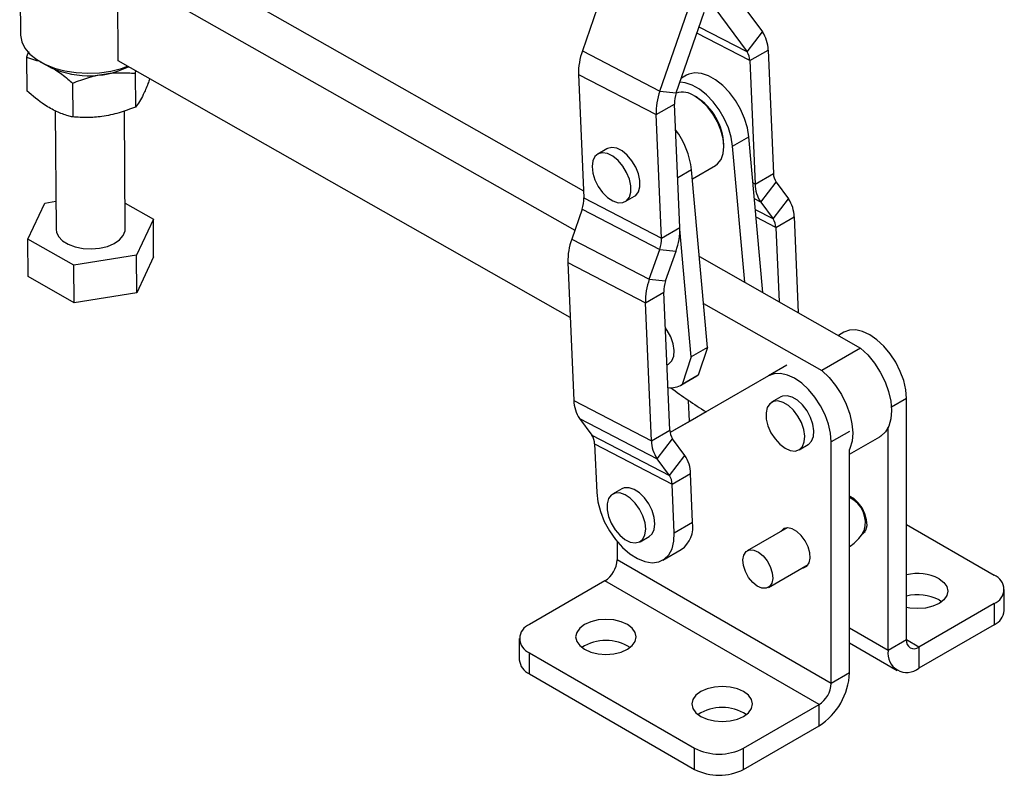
# Model space of a CAD drawing. Extents: x 32 to 364, y 17 to 289.
# Tile 6 of 7: x 251 to 364, y 117 to 204. Entities that reach past the tile are written whole.
import ezdxf

# ---------------------------------------------------------------- set-up
doc = ezdxf.new("R2010")
doc.units = 0
doc.layers.get('0').update_dxf_attribs({"linetype": 'CONTINUOUS'})

msp = doc.modelspace()

# ---------------------------------------------------------------- linework, layer by layer
at = {"color": 7, "linetype": 'CONTINUOUS'}
for p, q in [((250.633782, 215.30581), (250.730967, 202.185536)), ((266.438599, 212.123305), (315.803767, 184.115114)), ((262.025616, 199.11699), (261.948471, 209.531209)), ((261.948471, 209.531209), (314.78098, 179.555762)), ((318.889394, 209.58632), (315.660859, 200.280942)), ((332.6215, 207.691089), (336.479893, 202.476908)), ((324.629285, 195.635697), (327.85782, 204.941075)), ((330.838808, 205.375929), (334.697201, 200.161743)), ((326.520826, 195.441622), (329.749363, 204.747006)), ((334.697201, 200.161743), (336.479893, 202.476908)), ((315.660859, 200.280942), (324.629285, 195.635697)), ((335.00761, 199.162073), (337.128931, 200.386686)), ((337.128931, 200.386686), (337.747647, 186.123964)), ((251.655109, 200.215388), (251.429893, 199.563722)), ((251.429893, 199.563722), (252.696411, 199.123114)), ((251.429893, 199.563722), (251.458816, 195.65918)), ((335.00761, 199.162073), (335.626326, 184.899352)), ((253.007097, 199.031967), (253.726389, 198.616656)), ((314.26426, 169.478479), (262.025616, 199.11699)), ((263.986636, 197.700492), (264.075113, 197.954171)), ((263.986636, 197.700492), (264.015559, 193.79595)), ((315.220451, 197.561796), (324.188877, 192.916551)), ((315.220451, 197.561796), (315.839166, 183.299078)), ((327.685947, 197.470314), (327.109162, 197.137343)), ((256.736929, 196.552682), (256.765852, 192.64814)), ((324.629285, 195.635697), (326.520826, 195.441622)), ((328.828758, 194.955908), (328.65201, 195.057979)), ((324.188877, 192.916551), (326.310197, 194.141164)), ((326.928913, 179.878442), (326.310197, 194.141164)), ((254.733891, 193.368567), (254.835402, 179.664227)), ((262.835184, 179.723485), (262.734258, 193.34825)), ((324.807593, 178.653829), (324.188877, 192.916551)), ((333.029832, 189.284953), (334.903665, 190.366694)), ((336.505272, 172.369751), (334.903665, 190.366694)), ((318.5081, 188.979949), (317.44744, 188.367643)), ((332.019059, 189.225447), (332.019059, 189.429549)), ((334.430407, 173.546962), (333.029832, 189.284953)), ((328.384224, 185.516131), (331.032519, 187.04496)), ((330.119972, 166.011859), (328.292217, 186.549986)), ((335.626326, 184.899352), (337.747647, 186.123964)), ((336.275364, 182.809132), (338.058056, 185.124292)), ((338.058056, 185.124292), (339.491102, 183.187695)), ((315.839166, 183.299078), (324.807593, 178.653829)), ((320.622182, 182.868235), (321.682841, 183.480541)), ((251.585583, 178.546048), (253.528265, 182.704891)), ((253.528265, 182.704891), (254.811374, 182.908042)), ((262.813153, 182.698005), (266.085003, 180.841664)), ((336.275364, 182.809132), (337.70841, 180.872532)), ((337.70841, 180.872532), (339.491102, 183.187695)), ((315.628537, 181.998616), (314.429427, 178.542504)), ((315.628537, 181.998616), (324.596963, 177.353368)), ((338.01882, 179.87286), (340.14014, 181.097472)), ((340.14014, 181.097472), (340.620021, 170.035177)), ((266.085003, 180.841664), (264.142327, 176.682817)), ((266.117198, 176.495572), (266.085003, 180.841664)), ((324.807593, 178.653829), (326.928913, 179.878442)), ((338.01882, 179.87286), (338.390709, 171.300016)), ((328.246139, 164.930118), (326.934096, 179.673287)), ((256.892614, 175.535011), (251.585583, 178.546048)), ((251.617778, 174.199956), (251.585583, 178.546048)), ((314.429427, 178.542504), (323.397852, 173.897259)), ((264.142327, 176.682817), (256.892614, 175.535011)), ((264.174522, 172.336725), (264.142327, 176.682817)), ((266.117198, 176.495572), (264.174522, 172.336725)), ((323.397852, 173.897259), (324.596963, 177.353368)), ((324.596963, 177.353368), (326.488505, 177.159299)), ((325.289395, 173.703187), (326.488505, 177.159299)), ((329.184524, 176.523308), (347.823589, 165.948106)), ((256.924809, 171.188919), (256.892614, 175.535011)), ((313.989019, 175.823361), (322.957445, 171.178113)), ((313.989019, 175.823361), (314.680301, 159.887818)), ((256.924809, 171.188919), (251.617778, 174.199956)), ((323.397852, 173.897259), (325.289395, 173.703187)), ((264.174522, 172.336725), (256.924809, 171.188919)), ((322.957445, 171.178113), (325.078765, 172.402725)), ((325.770048, 156.467183), (325.078765, 172.402725)), ((323.648728, 155.242572), (322.957445, 171.178113)), ((329.666241, 171.110347), (343.333461, 163.35601)), ((345.883271, 167.76677), (345.255918, 167.404921)), ((330.119972, 166.011859), (328.246139, 164.930118)), ((330.119972, 166.011859), (329.061304, 162.825348)), ((347.823589, 165.948106), (343.333461, 163.35601)), ((325.44377, 163.988572), (325.615547, 164.087736)), ((328.246139, 164.930118), (327.187471, 161.743608)), ((337.185858, 162.74586), (325.799422, 156.178291)), ((329.061304, 162.825348), (327.187471, 161.743608)), ((328.901765, 162.722888), (329.061304, 162.825348)), ((327.027932, 161.641148), (328.901765, 162.722888)), ((314.680301, 159.887818), (323.648728, 155.242572)), ((328.048865, 157.479919), (327.944355, 159.889074)), ((338.597595, 160.298898), (337.536935, 159.686591)), ((353.12502, 132.214693), (353.12502, 160.12088)), ((329.960108, 158.579187), (325.799263, 156.179259)), ((329.958251, 158.580337), (326.254962, 156.444322)), ((329.957367, 158.580886), (328.376282, 157.668934)), ((315.32934, 157.797596), (324.297765, 153.15235)), ((315.32934, 157.797596), (316.762384, 155.860997)), ((328.376282, 157.668934), (326.254962, 156.444322)), ((323.648728, 155.242572), (325.770048, 156.467183)), ((326.254962, 156.444322), (326.254962, 156.4421)), ((351.0037, 130.990081), (351.0037, 156.787395)), ((316.762384, 155.860997), (325.730811, 151.21575)), ((317.072794, 154.861326), (326.04122, 150.216079)), ((317.072794, 154.861326), (317.315976, 149.25546)), ((324.297765, 153.15235), (326.080457, 155.467512)), ((327.513503, 153.530911), (326.080457, 155.467512)), ((340.711677, 154.187183), (341.772337, 154.799489)), ((344.427607, 127.193784), (344.427607, 155.099971)), ((346.548927, 153.680442), (350.026919, 155.688244)), ((346.548927, 128.418396), (346.548927, 154.21571)), ((325.730811, 151.21575), (324.297765, 153.15235)), ((325.730811, 151.21575), (327.513503, 153.530911)), ((326.04122, 150.216079), (328.162541, 151.440692)), ((328.405723, 145.834824), (328.162541, 151.440692)), ((326.284402, 144.610212), (326.04122, 150.216079)), ((320.212819, 149.682541), (319.152159, 149.070236)), ((326.284402, 144.610212), (328.405723, 145.834824)), ((339.313647, 145.177398), (334.717425, 142.524055)), ((348.068006, 144.573302), (348.339542, 144.730056)), ((353.125021, 145.543194), (363.255108, 139.695219)), ((319.678869, 143.587554), (319.678869, 141.480926)), ((322.326901, 143.570825), (323.38756, 144.183131)), ((324.974931, 141.433425), (327.096252, 142.658038)), ((344.427607, 127.193784), (319.678869, 141.480926)), ((337.167226, 138.280415), (341.763449, 140.933758)), ((318.264656, 139.031436), (309.548782, 133.999869)), ((343.013393, 124.744294), (318.264656, 139.031436)), ((364.42668, 135.61278), (364.42668, 138.062402)), ((356.891146, 136.837393), (357.199892, 136.63349)), ((363.255107, 136.429587), (354.539234, 131.39802)), ((363.255107, 136.429587), (363.255107, 133.979964)), ((363.255107, 133.979964), (354.539234, 128.948398)), ((308.377209, 132.367053), (308.377209, 129.917431)), ((353.12502, 132.214693), (351.0037, 130.990081)), ((346.548927, 131.870461), (352.039437, 128.700857)), ((354.539234, 131.39802), (354.539234, 128.948398)), ((309.548781, 130.734236), (328.640665, 119.712727)), ((309.548781, 128.284614), (309.548781, 130.734236)), ((309.548781, 128.284614), (328.640665, 117.263104)), ((346.548927, 128.418396), (344.427607, 127.193784)), ((334.29752, 119.712727), (343.013393, 124.744294)), ((343.013393, 122.294671), (343.013393, 124.744294)), ((334.29752, 117.263105), (343.013393, 122.294671)), ((328.640665, 117.263104), (328.640665, 119.712727)), ((334.29752, 117.263105), (334.29752, 119.712727))]:
    msp.add_line(p, q, dxfattribs=at)
at = {"color": 8, "linetype": 'CONTINUOUS'}
for p, q in [((334.697201, 200.161743), (329.154542, 203.032597)), ((335.00761, 199.162073), (328.907823, 202.321492)), ((328.292217, 186.549986), (326.679879, 185.619203)), ((335.626326, 184.899352), (335.378813, 185.027552)), ((336.275364, 182.809132), (335.542454, 183.188746)), ((337.70841, 180.872532), (335.653879, 181.936688)), ((338.01882, 179.87286), (335.732142, 181.057258)), ((345.883271, 167.76677), (345.256191, 167.404764)), ((339.289501, 163.960267), (337.185858, 162.74586)), ((353.12502, 160.12088), (351.383521, 159.115534)), ((346.531249, 156.314378), (344.427607, 155.099971)), ((351.0037, 130.990081), (346.548927, 133.561767)), ((354.539234, 131.39802), (353.12502, 132.214428))]:
    msp.add_line(p, q, dxfattribs=at)
at = {"color": 7, "linetype": 'CONTINUOUS', "flags": 128}
for points in [[(250.730967, 202.185536), (250.732684, 202.108463), (250.875276, 201.343001), (251.24206, 200.603467), (251.822479, 199.911141), (252.599842, 199.285934), (253.551781, 198.745835), (254.650912, 198.306379), (255.865612, 197.980216), (257.160941, 197.776719), (258.499631, 197.70175), (259.843172, 197.757462), (261.152914, 197.942252), (262.391179, 198.250806), (263.11017, 198.501648)], [(334.903665, 190.366694), (334.733474, 191.405046), (334.407729, 192.476783), (333.938949, 193.540731), (333.345148, 194.555999), (332.649146, 195.483576), (331.877691, 196.287805), (331.060428, 196.937793), (330.228764, 197.408552), (329.41466, 197.68199), (328.649403, 197.747608), (327.962398, 197.602879), (327.685947, 197.470314)], [(333.029832, 189.284953), (332.859641, 190.323305), (332.533896, 191.395042), (332.065116, 192.45899), (331.471315, 193.474258), (330.775313, 194.401835), (330.003858, 195.206064), (329.186595, 195.856052), (328.354931, 196.326811), (327.540827, 196.600249), (326.946817, 196.669427)], [(331.032519, 187.04496), (331.285934, 187.226344), (331.68666, 187.732692), (331.935189, 188.411377), (332.019058, 189.228368), (331.934062, 190.142696), (331.684462, 191.108512), (331.282775, 192.077393), (330.749143, 193.00074), (330.110325, 193.832266), (329.398354, 194.530271), (328.648929, 195.059751)], [(321.682841, 183.480541), (321.83362, 183.585953), (322.152537, 184.004218), (322.318891, 184.587575), (322.320344, 185.292762), (322.156788, 186.067479), (321.840354, 186.85427), (321.39451, 187.594776), (320.852321, 188.234086), (320.254001, 188.724774), (319.643924, 189.03046), (319.067335, 189.128463), (318.566999, 189.011518), (318.5081, 188.979949)], [(316.789753, 186.920145), (316.871567, 186.17324), (317.113817, 185.385146), (317.49854, 184.614318), (317.997201, 183.917924), (318.572816, 183.347613), (319.182696, 182.945683), (319.781608, 182.741942), (320.325133, 182.751499), (320.77296, 182.973647), (321.091877, 183.391912), (321.258231, 183.97527), (321.259684, 184.680457), (321.096128, 185.455173), (320.779694, 186.241965), (320.33385, 186.98247), (319.791662, 187.621781), (319.193342, 188.112468), (318.583264, 188.418155), (318.006675, 188.516157), (317.506339, 188.399212), (317.119362, 188.075994), (316.874446, 187.570477), (316.789753, 186.920145)], [(254.835402, 179.664227), (254.875038, 179.352521), (255.124591, 178.820686), (255.589801, 178.339595), (256.243623, 177.93721), (257.048066, 177.636914), (257.956376, 177.45616), (258.915767, 177.405452), (259.870478, 177.487739)], [(259.870478, 177.487739), (260.765032, 177.698235), (261.547437, 178.02471), (262.172214, 178.448193), (262.603069, 178.944066), (262.814951, 179.483516), (262.835184, 179.723485)], [(325.615547, 164.087736), (325.643165, 164.104242), (326.004033, 164.465852), (326.218359, 165.003352), (326.27025, 165.676879), (326.155856, 166.436478), (325.883663, 167.225812), (325.473856, 167.986347), (325.256829, 168.297978)], [(353.12502, 160.12088), (353.04352, 161.123603), (352.802149, 162.181905), (352.410182, 163.25512), (351.882677, 164.302015), (351.239901, 165.28237), (350.50655, 166.158522), (349.710799, 166.896807), (348.88322, 167.468862), (348.055609, 167.852708), (347.259762, 168.033595), (346.526256, 168.00458), (345.883271, 167.76677)], [(347.823589, 165.948106), (348.656939, 165.144411), (349.422281, 164.20353), (350.091904, 163.15953), (350.641559, 162.050216), (351.051346, 160.915754), (351.306427, 159.797224), (351.397564, 158.735125), (351.321459, 157.767911), (351.080866, 156.930608), (350.684499, 156.253533), (350.146706, 155.761203), (350.044596, 155.698449)], [(344.427607, 155.099971), (344.346107, 156.102693), (344.104736, 157.160995), (343.712769, 158.23421), (343.185264, 159.281105), (342.542488, 160.26146), (341.809137, 161.137613), (341.013386, 161.875897), (340.185807, 162.447952), (339.358196, 162.831799), (338.562349, 163.012686), (337.828843, 162.98367), (337.185858, 162.74586)], [(343.333461, 163.35601), (344.166811, 162.552315), (344.932153, 161.611434), (345.601776, 160.567434), (346.151431, 159.458121), (346.561218, 158.323659), (346.816299, 157.205128), (346.907436, 156.143029), (346.831331, 155.175816), (346.590738, 154.338513), (346.531249, 154.205504)], [(338.264336, 159.828118), (337.736714, 159.775978), (337.312003, 159.513276), (337.021702, 159.059495), (336.887342, 158.44829), (336.918887, 157.72499), (337.113998, 156.943242), (337.458205, 156.16102), (337.925978, 155.436342), (338.482626, 154.822954), (339.086864, 154.366347), (339.693879, 154.100382), (340.258652, 154.04479), (340.739295, 154.20369), (341.100162, 154.565299), (341.314488, 155.1028), (341.36638, 155.776326), (341.251986, 156.535925), (340.979792, 157.325262), (340.569985, 158.085794), (340.05296, 158.761116), (339.467059, 159.301146), (338.855738, 159.665829), (338.264336, 159.828118)], [(339.324997, 160.440425), (338.797374, 160.388284), (338.597595, 160.298898)], [(341.772337, 154.799489), (341.799956, 154.815996), (342.160822, 155.177605), (342.375149, 155.715106), (342.42704, 156.388632), (342.312646, 157.148231), (342.040453, 157.937568), (341.630646, 158.698101), (341.11362, 159.373422), (340.527719, 159.913452), (339.916398, 160.278135), (339.324997, 160.440425)], [(317.315976, 149.25546), (317.447088, 148.174665), (317.745487, 147.046149), (318.199706, 145.913276), (318.792289, 144.819586), (319.500465, 143.807106), (320.297017, 142.914747), (321.151336, 142.1768), (322.030589, 141.621625), (322.900989, 141.270557), (323.729085, 141.137087), (324.483055, 141.226345), (325.133924, 141.5349), (325.65668, 142.050894), (326.031232, 142.754499), (326.243188, 143.618675), (326.284402, 144.610212)], [(322.268329, 143.53942), (322.655211, 143.862781), (322.900017, 144.368421), (322.984588, 145.018841), (322.902654, 145.7658), (322.660291, 146.553903), (322.275474, 147.324695), (321.776743, 148.021014), (321.201086, 148.591217), (320.591198, 148.993013), (319.992312, 149.196601), (319.448842, 149.186887), (319.001097, 148.964587), (318.682284, 148.546189), (318.516047, 147.962726), (318.514716, 147.257467), (318.678389, 146.482719), (318.994927, 145.695944), (319.440855, 144.955491), (319.983099, 144.316277), (320.581445, 143.825708), (321.191514, 143.52017), (321.768062, 143.422322), (322.268329, 143.53942)], [(323.38756, 144.183131), (323.715871, 144.475086), (323.960676, 144.980726), (324.045248, 145.631147), (323.963314, 146.378106), (323.720951, 147.166208), (323.336134, 147.937001), (322.837403, 148.63332), (322.261746, 149.203523), (321.651858, 149.605318), (321.052971, 149.808907), (320.509502, 149.799193), (320.212819, 149.682541)], [(348.035955, 144.439332), (348.170797, 144.535715), (348.439538, 144.918085), (348.55914, 145.454146), (348.518973, 146.096264), (348.322609, 146.787382), (347.987493, 147.466096), (347.543405, 148.072097), (347.0298, 148.551539), (346.548927, 148.837937)], [(341.056284, 140.525521), (341.200701, 140.544711), (341.594704, 140.739417), (341.863445, 141.121788), (341.983047, 141.657848), (341.94288, 142.299966), (341.746516, 142.991085), (341.411401, 143.669799), (340.967312, 144.275799), (340.453708, 144.755241), (339.916225, 145.065523), (339.40262, 145.179076), (338.958532, 145.08581), (338.623416, 144.794012), (338.606484, 144.76916)], [(337.381629, 140.684749), (337.609134, 139.985316), (337.673481, 139.326694), (337.56837, 138.773353), (337.304091, 138.379458), (336.906512, 138.183567), (336.414552, 138.204855), (335.876368, 138.441237), (335.344639, 138.869575), (334.871416, 139.447941), (334.503022, 140.11972), (334.275516, 140.819154), (334.21117, 141.477775), (334.316281, 142.031116), (334.58056, 142.42501), (334.978139, 142.620902), (335.470099, 142.599615), (336.008283, 142.363233), (336.540012, 141.934893), (337.013234, 141.356528), (337.381629, 140.684749)], [(356.891146, 139.287015), (357.447361, 138.868554), (357.797013, 138.381246), (357.916273, 137.858301), (357.797013, 137.335355), (357.447361, 136.848047), (356.891146, 136.429587), (356.166273, 136.10849), (355.322138, 135.906641), (354.416272, 135.837794), (353.510406, 135.906641), (353.12502, 135.980326)], [(315.912744, 131.142441), (316.637617, 130.821344), (317.481751, 130.619495), (318.387616, 130.550648), (319.293484, 130.619495), (320.137617, 130.821345), (320.862491, 131.142441), (321.418706, 131.560901), (321.768358, 132.048209), (321.887617, 132.571155), (321.768357, 133.0941), (321.418706, 133.581408), (320.862491, 133.999869), (320.137617, 134.320965), (319.293483, 134.522815), (318.387617, 134.591662), (317.481751, 134.522815), (316.637617, 134.320965), (315.912743, 133.999869), (315.356528, 133.581409), (315.006877, 133.0941), (314.887616, 132.571155), (315.006877, 132.04821), (315.356528, 131.560901), (315.912744, 131.142441)], [(329.347772, 123.386564), (330.072646, 123.065468), (330.91678, 122.863618), (331.822645, 122.79477), (332.728512, 122.863618), (333.572646, 123.065468), (334.29752, 123.386563), (334.853735, 123.805024), (335.203386, 124.292332), (335.322646, 124.815278), (335.203386, 125.338223), (334.853735, 125.825532), (334.29752, 126.243992), (333.572646, 126.565088), (332.728512, 126.766938), (331.822646, 126.835785), (330.91678, 126.766938), (330.072646, 126.565088), (329.347772, 126.243992), (328.791557, 125.825532), (328.441905, 125.338223), (328.322645, 124.815277), (328.441906, 124.292332), (328.791557, 123.805024), (329.347772, 123.386564)]]:
    msp.add_lwpolyline(points, dxfattribs=at)
at = {"color": 7, "linetype": 'CONTINUOUS'}
for centre, radius, start, end in [((333.352593, 200.359968), 3.776433, 0.40536632, 34.09495864), ((322.651556, 197.753451), 7.433577, 160.12250968, 181.47738077), ((333.201562, 199.149301), 1.806093, 0.40517455, 34.09520752), ((258.64272, 208.042137), 10.630616, 242.45345714, 295.45780177), ((331.619994, 193.108204), 7.433588, 160.12252636, 181.47736408), ((329.864189, 194.232826), 3.555174, 160.12250398, 181.47741871), ((327.228818, 193.07297), 2.442134, 54.44357874, 107.14670376), ((325.139464, 189.141907), 6.885605, 2.39419099, 57.63071374), ((318.827592, 185.422484), 9.531547, 6.79351807, 37.00262902), ((339.553717, 186.13674), 1.806115, 180.40530081, 214.09499485), ((339.402653, 184.926068), 3.776421, 180.40535019, 214.09500258), ((312.285182, 183.207411), 3.555166, 340.12246147, 1.47747789), ((336.363809, 181.070757), 3.776426, 0.40531764, 34.094982), ((319.4978, 179.686791), 7.433585, 340.12252982, 1.47735264), ((336.212734, 179.860079), 1.806131, 0.40545784, 34.09486607), ((321.42008, 176.015022), 7.433533, 160.1224611, 181.47743362), ((321.253593, 178.562167), 3.555182, 340.1224946, 1.47741385), ((330.388553, 171.36977), 7.433579, 160.12253404, 181.4773957), ((328.6328, 172.494384), 3.555216, 160.12261397, 181.4773254), ((325.908591, 163.670802), 2.312923, 261.24951548, 303.56812961), ((361.704902, 209.616753), 60.104618, 233.40496587, 238.11885053), ((318.456629, 159.914534), 3.776422, 180.40533796, 214.09502583), ((327.57612, 156.47996), 1.806117, 180.40531786, 214.0949778), ((315.26675, 154.848556), 1.806089, 0.40510343, 34.09526986), ((327.425052, 155.269286), 3.776419, 180.4053095, 214.09501376), ((324.386212, 151.413974), 3.776424, 0.40536672, 34.09499957), ((324.23515, 150.203302), 1.806116, 0.40535466, 34.09499037), ((345.108837, 145.752171), 3.265004, 343.20275355, 63.82793986), ((325.155008, 145.316493), 3.29178, 306.13747889, 9.05961771), ((316.608437, 141.620647), 3.07361, 302.60547549, 357.39452051), ((354.405875, 134.463378), 5.426236, 62.74122888, 103.65343593), ((362.635399, 138.062403), 1.746462, 290.78342838, 69.21654851), ((354.405875, 132.013756), 5.426236, 62.74122888, 103.65343593), ((362.424854, 135.812405), 2.011755, 294.37461989, 354.30521374), ((310.168491, 132.367053), 1.746462, 110.78342838, 249.21654851), ((318.387617, 127.055685), 5.114517, 57.02599303, 122.97399914), ((353.987169, 132.074839), 0.873418, 170.78596673, 309.20329307), ((353.159072, 130.640445), 2.183546, 170.78596257, 309.20328799), ((310.379045, 130.117061), 2.011765, 185.69490188, 245.62519607), ((338.872847, 128.7677), 7.684024, 302.60547717, 357.39452191), ((341.357174, 127.333505), 3.07361, 302.60547549, 357.39452051), ((331.822646, 119.299807), 5.114518, 57.02600359, 122.9739925), ((331.469092, 125.171574), 6.14809, 242.60968514, 297.39032256), ((331.469092, 122.721951), 6.14809, 242.60968514, 297.39032256)]:
    msp.add_arc(centre, radius, start, end, dxfattribs=at)
for points, knots in [([(254.017952, 198.537078), (254.286457, 198.390434), (255.020039, 197.98979), (255.929817, 197.264241), (256.557796, 196.710608), (256.736929, 196.552682)], [0, 0, 0, 0, 0.2921098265, 0.7980716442, 1, 1, 1, 1]), ([(256.736929, 196.552682), (257.365128, 196.789804), (258.635148, 197.26919), (260.519156, 197.669299), (262.321987, 197.805286), (263.428374, 197.735636), (263.986636, 197.700492)], [0, 0, 0, 0, 0.26460238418, 0.53494202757, 0.76534036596, 1, 1, 1, 1]), ([(265.646973, 197.06235), (265.582268, 196.872875), (265.345849, 196.180574), (264.947157, 195.270732), (264.463713, 194.380208), (264.165854, 193.991889), (264.015559, 193.79595)], [0, 0, 0, 0, 0.1216686, 0.4445527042, 0.7197311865, 1, 1, 1, 1]), ([(256.765852, 192.64814), (256.587542, 192.692423), (255.973563, 192.844906), (254.886323, 193.2418), (253.266161, 194.127201), (252.135621, 195.085492), (251.458816, 195.65918)], [0, 0, 0, 0, 0.103334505, 0.3558141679, 0.6143538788, 1, 1, 1, 1]), ([(264.015559, 193.79595), (263.387361, 193.558827), (262.117341, 193.07944), (260.233328, 192.679339), (258.430501, 192.543344), (257.324115, 192.612995), (256.765852, 192.64814)], [0, 0, 0, 0, 0.2646023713, 0.53494248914, 0.76534035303, 1, 1, 1, 1]), ([(346.548927, 142.99704), (346.785604, 143.175716), (347.297389, 143.56208), (347.859305, 144.19875), (348.126991, 144.659901), (348.226176, 144.83077)], [0, 0, 0, 0, 0.3512969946, 0.759636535, 1, 1, 1, 1])]:
    msp.add_open_spline(points, degree=3, knots=knots, dxfattribs=at)

doc.saveas('drawing.dxf')
